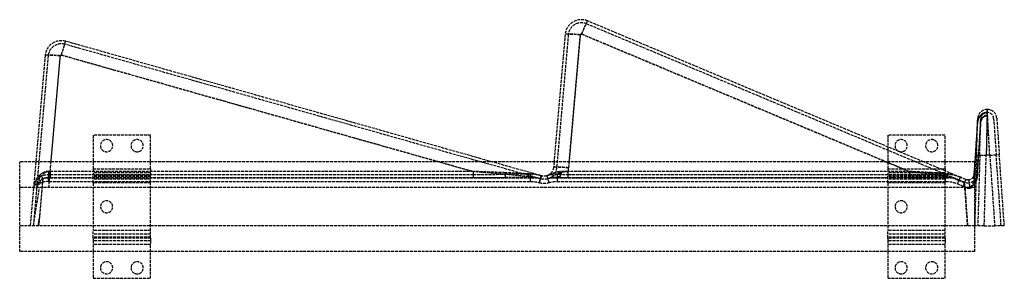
# Model space of a CAD drawing. Header units: millimetres. Extents: x -500 to 16, y -14 to 121.
import ezdxf

# ---------------------------------------------------------------- set-up
doc = ezdxf.new("R2010")
doc.units = ezdxf.units.MM
doc.header["$LTSCALE"] = 10
doc.linetypes.add('ALLCAD_Strich', pattern=[0.2, 0.15, -0.05])
doc.layers.add('BESCH_KONT_sich_schn_seit_2d', color=160, linetype='Continuous')

msp = doc.modelspace()

# ---------------------------------------------------------------- linework, layer by layer
at = {"layer": 'BESCH_KONT_sich_schn_seit_2d', "linetype": 'ALLCAD_Strich', "extrusion": (-1.09476e-47, 1, -2.22045e-16)}
for p, q in [((-8.15, 37.44), (-203.28, 119.33)), ((-26.72, 47), (-202.65, 120.84)), ((-214.4, 113.74), (-220.24, 47)), ((-212.78, 113.6), (-218.88, 43.92)), ((-212.53, 43.81), (-206.43, 113.49)), ((-212.26, 47), (-206.43, 113.6)), ((-205.74, 114.02), (-46.06, 47)), ((-205.74, 113.91), (-34.2, 41.91)), ((-227.48, 38.18), (-476.35, 108.61)), ((-252.68, 47), (-475.91, 110.18)), ((-486.69, 102.74), (-491.57, 47)), ((-485.07, 102.6), (-491.15, 33.06)), ((-484.02, 41.91), (-478.72, 102.49)), ((-483.59, 47), (-478.72, 102.6)), ((-478.09, 103.04), (-280.08, 47)), ((-478.09, 102.93), (-262.5, 41.91)), ((6.52, 72.73), (6.03, 50.5)), ((6.57, 74.5), (6.51, 73.36)), ((6.57, 72.87), (6.51, 71.81)), ((7.9, 50.5), (6.57, 74.5)), ((7.9, 50.5), (6.57, 72.87)), ((1.47, 68.23), (1.58, 69.85)), ((3.1, 68.12), (3.21, 69.74)), ((6.52, 71.22), (6.03, 50.5)), ((9.93, 69.74), (11.26, 50.74)), ((11.56, 69.85), (12.89, 50.85)), ((1.34, 66.34), (-0.01, 47)), ((1.03, 50.64), (1.47, 66.26)), ((2.96, 66.22), (1.14, 40.18)), ((2.66, 50.59), (3.1, 66.22)), ((-431.5, 61), (-461.5, 61)), ((-461.5, 61), (-461.5, 43.31)), ((-431.5, 43.31), (-431.5, 61)), ((-15.5, 61), (-45.5, 61)), ((-45.5, 61), (-45.5, 54.88)), ((-15.5, 47), (-15.5, 61)), ((-45.5, 54.88), (-45.5, 43.31)), ((0, 47), (-500, 47)), ((-500, 0), (-500, 47)), ((-491.57, 47), (-492.78, 33.2)), ((-484.02, 42.03), (-483.59, 47)), ((-280.08, 47), (-262.5, 42.03)), ((-227.04, 39.74), (-252.68, 47)), ((-220.24, 47), (-220.5, 44.06)), ((-212.53, 43.93), (-212.26, 47)), ((-46.06, 47), (-34.2, 42.03)), ((-7.51, 38.94), (-26.72, 47)), ((-15.5, 43.31), (-15.5, 47)), ((-0.01, 47), (-0.48, 40.29)), ((1.03, 50.64), (0, 13.5)), ((0, 0), (0, 47)), ((1.03, 50.64), (6.03, 50.5)), ((2.66, 50.59), (1.63, 13.5)), ((5, 13.5), (6.03, 50.5)), ((7.9, 50.5), (6.03, 50.5)), ((7.9, 50.5), (12.89, 50.85)), ((7.9, 50.5), (10.49, 13.5)), ((13.87, 13.5), (11.26, 50.74)), ((15.5, 13.5), (12.89, 50.85)), ((-484.02, 42.03), (-484.02, 40.4)), ((-262.5, 42.03), (-484.02, 42.03)), ((-262.5, 41.91), (-484.02, 41.91)), ((-461.5, 43.31), (-431.5, 43.31)), ((-461.5, 43.31), (-461.5, 41.34)), ((-461.5, 41.34), (-461.5, 39.92)), ((-431.5, 41.34), (-461.5, 41.34)), ((-431.5, 43.31), (-431.5, 41.34)), ((-431.5, 41.34), (-431.5, 39.92)), ((-262.5, 42.03), (-262.5, 40.4)), ((-212.84, 40.4), (-212.84, 42.03)), ((-34.2, 42.03), (-212.84, 42.03)), ((-34.2, 41.91), (-212.84, 41.91)), ((-45.5, 43.31), (-45.5, 41.34)), ((-45.5, 43.31), (-15.5, 43.31)), ((-15.5, 41.34), (-45.5, 41.34)), ((-45.5, 41.34), (-45.5, 39.92)), ((-34.2, 42.03), (-34.2, 40.4)), ((-15.5, 43.31), (-15.5, 41.34)), ((-15.5, 41.34), (-15.5, 39.92)), ((-487.92, 38.07), (-490.07, 13.5)), ((-488.1, 36.24), (-489.75, 17.35)), ((-228.58, 38.45), (-487.32, 38.45)), ((-484.77, 33.5), (-484.48, 36.78)), ((-484.48, 36.78), (-484.48, 40.4)), ((-232.48, 38.58), (-484.48, 38.58)), ((-484.48, 36.78), (-232.48, 36.78)), ((-484.02, 40.4), (-484.02, 38.81)), ((-484.02, 40.4), (-262.5, 40.4)), ((-484.02, 38.81), (-262.5, 38.81)), ((-461.5, 35.98), (-461.5, 39.92)), ((-431.5, 39.92), (-461.5, 39.92)), ((-431.5, 39.37), (-461.5, 39.37)), ((-431.5, 37.95), (-461.5, 37.95)), ((-431.5, 35.98), (-431.5, 39.92)), ((-262.5, 40.4), (-262.5, 38.81)), ((-232.48, 40.5), (-245.52, 40.5)), ((-232.48, 38.87), (-245.52, 38.87)), ((-232.48, 36.78), (-232.48, 40.5)), ((-228.13, 36.17), (-227.93, 36.12)), ((-227.29, 38.12), (-227.48, 38.18)), ((-226.84, 39.69), (-227.04, 39.74)), ((-11.5, 38.45), (-222.38, 38.45)), ((-217.84, 40.5), (-218.48, 40.5)), ((-218.48, 36.78), (-218.48, 40.5)), ((-217.84, 38.87), (-218.48, 38.87)), ((-15.25, 38.58), (-218.48, 38.58)), ((-218.48, 36.78), (-15.25, 36.78)), ((-212.84, 38.81), (-212.84, 40.4)), ((-212.84, 40.4), (-34.2, 40.4)), ((-212.84, 38.81), (-34.2, 38.81)), ((-15.5, 39.92), (-45.5, 39.92)), ((-45.5, 35.98), (-45.5, 39.92)), ((-15.5, 39.37), (-45.5, 39.37)), ((-15.5, 37.95), (-45.5, 37.95)), ((-34.2, 40.4), (-34.2, 38.81)), ((-15.25, 40.5), (-22.23, 40.5)), ((-15.25, 38.87), (-22.23, 38.87)), ((-15.5, 35.98), (-15.5, 39.92)), ((-15.25, 36.78), (-15.25, 40.5)), ((-11.5, 38.48), (-11.5, 38.45)), ((-5.32, 36.06), (-11.5, 38.45)), ((-5.27, 36.23), (-8.15, 37.44)), ((-4.64, 37.73), (-7.51, 38.94)), ((-5.32, 36.16), (-5.32, 36.06)), ((0, 33.5), (-500, 33.5)), ((-492.78, 33.2), (-494.5, 13.5)), ((-491.15, 33.06), (-492.86, 13.5)), ((-461.5, 35.98), (-461.5, 11.02)), ((-431.5, 35.98), (-461.5, 35.98)), ((-431.5, 11.02), (-431.5, 35.98)), ((-15.5, 35.98), (-45.5, 35.98)), ((-45.5, 35.98), (-45.5, 11.02)), ((-15.5, 11.02), (-15.5, 35.98)), ((-9.06, 35.53), (-6.18, 34.32)), ((-3.74, 13.5), (-5.32, 36.06)), ((-5.09, 33.03), (-5.15, 33.87)), ((-5.09, 33.03), (-3.73, 13.5)), ((-2.45, 33.03), (-5.09, 33.03)), ((-2.43, 33.74), (-2.45, 33.03)), ((-2.43, 33.86), (-2.44, 33.5)), ((-490.08, 13.5), (-489.75, 17.35)), ((0, 13.5), (-500, 13.5)), ((-461.5, 7.08), (-461.5, 11.02)), ((-431.5, 11.02), (-461.5, 11.02)), ((-431.5, 7.08), (-431.5, 11.02)), ((-45.5, 7.08), (-45.5, 11.02)), ((-15.5, 11.02), (-45.5, 11.02)), ((-15.5, 7.08), (-15.5, 11.02)), ((5, 13.5), (0, 13.5)), ((5, 13.5), (10.49, 13.5)), ((15.5, 13.5), (10.49, 13.5)), ((15.5, 13.51), (15.5, 13.51)), ((15.5, 13.51), (15.5, 13.51)), ((15.5, 13.51), (15.5, 13.51)), ((15.5, 13.51), (15.5, 13.51)), ((15.5, 13.5), (15.5, 13.51)), ((15.5, 13.5), (15.5, 13.51)), ((15.5, 13.51), (15.5, 13.51)), ((15.5, 13.51), (15.5, 13.51)), ((15.5, 13.51), (15.5, 13.51)), ((15.5, 13.51), (15.5, 13.51)), ((15.5, 13.51), (15.5, 13.51)), ((15.5, 13.51), (15.5, 13.51)), ((15.5, 13.51), (15.5, 13.51)), ((15.5, 13.5), (15.5, 13.5)), ((15.5, 13.5), (15.5, 13.5)), ((15.5, 13.5), (15.5, 13.5)), ((15.5, 13.5), (15.5, 13.5)), ((15.5, 13.5), (15.5, 13.5)), ((15.5, 13.5), (15.5, 13.5)), ((15.5, 13.5), (15.5, 13.5)), ((15.5, 13.5), (15.5, 13.5)), ((-431.5, 9.05), (-461.5, 9.05)), ((-431.5, 7.63), (-461.5, 7.63)), ((-461.5, 7.08), (-461.5, 5.66)), ((-431.5, 7.08), (-461.5, 7.08)), ((-461.5, 5.66), (-461.5, 3.69)), ((-431.5, 5.66), (-461.5, 5.66)), ((-431.5, 7.08), (-431.5, 5.66)), ((-431.5, 5.66), (-431.5, 3.69)), ((-15.5, 9.05), (-45.5, 9.05)), ((-15.5, 7.63), (-45.5, 7.63)), ((-15.5, 7.08), (-45.5, 7.08)), ((-45.5, 7.08), (-45.5, 5.66)), ((-15.5, 5.66), (-45.5, 5.66)), ((-45.5, 5.66), (-45.5, 3.69)), ((-15.5, 7.08), (-15.5, 5.66)), ((-15.5, 5.66), (-15.5, 3.69)), ((0, 0), (-500, 0)), ((-461.5, 3.69), (-461.5, 0)), ((-431.5, 3.69), (-461.5, 3.69)), ((-461.5, 0), (-461.5, -14)), ((-431.5, 0), (-431.5, 3.69)), ((-431.5, -14), (-431.5, 0)), ((-15.5, 3.69), (-45.5, 3.69)), ((-45.5, 3.69), (-45.5, 0)), ((-45.5, 0), (-45.5, -14)), ((-15.5, 0), (-15.5, 3.69)), ((-15.5, -14), (-15.5, 0)), ((-461.5, -14), (-431.5, -14)), ((-45.5, -14), (-15.5, -14))]:
    msp.add_line(p, q, dxfattribs=at)
at = {"layer": 'BESCH_KONT_sich_schn_seit_2d', "linetype": 'ALLCAD_Strich', "extrusion": (-2.22045e-16, -2.22045e-16, -1)}
for centre, radius in [((454.5, 55.5), 3.2), ((438.5, 55.5), 3.2), ((38.5, 55.5), 3.2), ((22.5, 55.5), 3.2), ((454.5, 23.5), 3.15), ((38.5, 23.5), 3.15), ((454.5, -8.5), 3.2), ((438.5, -8.5), 3.2), ((38.5, -8.5), 3.2), ((22.5, -8.5), 3.2)]:
    msp.add_circle(centre, radius, dxfattribs=at)
at = {"layer": 'BESCH_KONT_sich_schn_seit_2d', "linetype": 'ALLCAD_Strich'}
for centre, radius, start, end in [((-205.94, 113), 8.5, 67.2325, 175), ((-205.94, 113), 6.87, 67.2325, 175), ((-478.22, 102), 8.5, 74.1977, 175), ((-478.22, 102), 6.87, 74.1977, 175), ((6.57, 69.5), 5, 90, 176), ((6.57, 69.5), 3.37, 90, 176), ((6.57, 69.5), 5, 4, 90), ((6.57, 69.5), 3.37, 4, 90), ((-225.48, 45.06), 13, 346.509, 355), ((-225.48, 44.94), 13, 346.509, 355), ((-484.81, 32.5), 8, 125.53, 175), ((-484.81, 32.5), 6.37, 125.53, 175), ((-232.48, 20.5), 20, 74.1977, 90), ((-232.48, 20.5), 18.37, 78.5819, 90), ((-232.48, 20.5), 18.37, 77.7419, 78.5819), ((-232.48, 20.5), 18.37, 74.1977, 77.7419), ((-225.48, 44.78), 9, 254.1977, 286.2602), ((-218.48, 20.5), 20, 90, 106.2602), ((-218.48, 20.5), 18.37, 102.2581, 106.2602), ((-218.48, 20.5), 18.37, 101.4181, 102.2581), ((-218.48, 20.5), 18.37, 90, 101.4181), ((-15.25, 20.5), 20, 67.2325, 90), ((-15.25, 20.5), 18.37, 78.5819, 90), ((-15.25, 20.5), 18.37, 78.2207, 78.5819), ((-15.25, 20.5), 18.37, 77.7965, 78.2207), ((-15.25, 20.5), 18.37, 67.2325, 77.7965), ((-3.48, 40.78), 7, 247.2325, 278.6036), ((-3.48, 40.67), 7, 256.1355, 278.6036)]:
    msp.add_arc(centre, radius, start, end, dxfattribs=at)
at = {"layer": 'BESCH_KONT_sich_schn_seit_2d', "linetype": 'ALLCAD_Strich', "extrusion": (-2.22045e-16, -2.22045e-16, -1)}
for centre, radius, start, end in [((205.94, 113.56), 0.5, 5, 112.7675), ((205.94, 113.44), 0.5, 5, 112.7675), ((478.22, 102.56), 0.5, 5, 105.8023), ((478.22, 102.44), 0.5, 5, 105.8023), ((225.48, 44.5), 5, 185, 253.7398), ((225.48, 44.5), 6.63, 185, 253.7398), ((232.48, 20.78), 16, 90, 105.8023), ((225.48, 44.5), 6.63, 253.7398, 285.8023), ((225.48, 44.5), 5, 253.7398, 285.8023), ((218.48, 20.78), 16, 73.7398, 90), ((15.25, 20.78), 16, 90, 112.7675), ((3.48, 40.5), 4.63, 261.3964, 292.7675), ((3.48, 40.5), 3, 261.3964, 292.7675)]:
    msp.add_arc(centre, radius, start, end, dxfattribs=at)
for centre, major_axis, ratio, start_param, end_param in [((-205.74, 113.46), (3.1, 7.38), 0.027051, -1.506431, 0), ((-205.74, 113.46), (2.47, 5.87), 0.027051, -1.506431, 0), ((-478.09, 102.48), (2.18, 7.7), 0.019039, -1.503626, 0), ((-478.09, 102.48), (1.73, 6.13), 0.019039, -1.503626, 0), ((5.42, 67.39), (-3.99, 0.28), 0.707406, 0, 0.361845), ((-6.08, -97.13), (7.64, 166.54), 0.00003, -0.600698, -0.196127), ((-1.53, 66.35), (3, -0.08), 0.06973, 0, 0.197799), ((-6.08, -97.13), (9.27, 166.5), 0.000028, -0.60138, -0.196809), ((-1.53, 66.35), (4.63, -0.13), 0.06973, 0, 0.197799), ((-265.45, 42.3), (35.5, -1.73), 0.000217, 0.412038, 0.98308), ((-218.48, 42.3), (0, -1.8), 0.53872, -1.306052, 0), ((-36.19, 42.3), (24.63, -1.66), 0.000639, 0.59576, 0.984959), ((-484.81, 32.5), (7.97, -0.7), 0.534746, -3.141593, -1.658063), ((-484.81, 32.5), (6.35, -0.56), 0.653799, -3.141593, -2.17177), ((-484.46, 36.5), (8, -0.35), 0.03468, -1.656544, -1.575357), ((-265.45, 42.3), (35.05, -3.3), 0.000336, 0.411153, 0.982196), ((-222.96, 35.86), (-1.12, 3.84), 0.019576, 0, 1.50378), ((-36.19, 42.3), (24, -3.16), 0.001009, 0.593928, 0.983127), ((3.51, 40.01), (-3.99, 0.28), 0.008672, 0, 0.496435), ((-2.32, 37.94), (-3, 0.08), 0.06973, -2.457533, -2.40071), ((3.51, 40.01), (3.99, -0.28), 0.008672, -2.645158, -2.540869), ((-2.32, 37.94), (3, -0.08), 0.06973, 0, 0.68406), ((-492.75, -58.28), (10.03, 114.68), 0.069492, -0.900574, -0.649073), ((-0.61, 99.41), (-1.85, -66.37), 0.06973, -0.120383, -0.001942)]:
    msp.add_ellipse(centre, major_axis=major_axis, ratio=ratio, start_param=start_param, end_param=end_param, dxfattribs=at)
at = {"layer": 'BESCH_KONT_sich_schn_seit_2d', "linetype": 'ALLCAD_Strich'}
for centre, major_axis, ratio, start_param, end_param in [((-206.43, 113.04), (-7.97, 0.7), 0.069492, -1.564717, 0), ((-206.43, 113.04), (-6.35, 0.56), 0.069492, -1.564717, 0), ((-478.72, 102.04), (-7.97, 0.7), 0.069492, -1.564717, 0), ((-478.72, 102.04), (-6.35, 0.56), 0.069492, -1.564717, 0), ((6.48, 69.06), (-2.5, -3.12), 0.841586, -2.3819, -2.334041), ((5.33, 66.06), (-3.99, 0.28), 0.138664, 0, 0.199262), ((-484.91, 42.16), (0, -1.8), 0.090492, 0.223393, 1.493603), ((-484.48, 42.15), (-0.02, -1.8), 0.047437, 0.225637, 1.497512), ((-245.52, 42.3), (0, -1.8), 0.16066, -1.003834, 0), ((-212.53, 43.37), (-7.97, 0.7), 0.069492, -1.564717, 0), ((-212.53, 43.37), (-6.35, 0.56), 0.069492, -1.564717, 0), ((-217.84, 42.3), (0, -1.8), 0.479477, 0, 1.338896), ((-22.23, 42.3), (0, -1.8), 0.22497, -1.027318, 0), ((-484.81, 32.5), (0.84, 9.64), 0.826881, 0.707381, 1.570796), ((-484.81, 32.5), (0.83, 9.53), 0.666204, 0.707381, 1.570796), ((-490.5, 40.48), (1.05, -1.46), 0.518359, 0, 1.090045), ((-484.81, 36.5), (0, 4), 0.081028, 0.223207, 1.494161), ((-232.48, 42.3), (0, -1.8), 0.516555, -0.487738, 0), ((-228.13, 35.9), (1.09, 3.85), 0.019039, 0, 1.503626), ((-227.93, 35.84), (1.09, 3.85), 0.019039, 0, 1.503626), ((-15.25, 42.3), (0, -1.8), 0.47774, -0.694847, 0), ((-9.06, 35.25), (1.55, 3.69), 0.027051, 0, 1.506431), ((-9.06, 35.25), (0.92, 2.19), 0.027051, 0, 0.373155), ((-79.77, 64.93), (78.98, -30.58), 0.00182, 0.341068, 0.438226), ((-6.18, 34.05), (1.55, 3.69), 0.027051, 0, 1.506431), ((-6.18, 34.05), (0.92, 2.19), 0.027051, 0, 0.284626), ((-5.15, 33.61), (-0.19, 2.65), 0.004357, -0.286824, -0.278196), ((-2.43, 33.58), (-0.6, 3.95), 0.01046, -1.50177, 0), ((2.83, 37.47), (-3.61, 1.73), 0.357888, 0, 0.805325), ((-492.75, -58.28), (7.99, 91.32), 0.069492, 0.600974, 0.67244)]:
    msp.add_ellipse(centre, major_axis=major_axis, ratio=ratio, start_param=start_param, end_param=end_param, dxfattribs=at)
for points, knots in [([(6.48, 72.78), (6.43, 72.79), (6.36, 72.8), (6.15, 72.81), (5.99, 72.81), (5.6, 72.78), (5.35, 72.73), (4.86, 72.6), (4.61, 72.51), (4.14, 72.28), (3.92, 72.15), (3.48, 71.84), (3.28, 71.67), (2.87, 71.26), (2.67, 71.02), (2.28, 70.48), (2.12, 70.18), (1.81, 69.5), (1.69, 69.13), (1.51, 68.39), (1.46, 68.02), (1.43, 67.67)], [-0.2839045, -0.2839045, -0.2839045, -0.2839045, -0.2769575, -0.2769575, -0.2658423, -0.2658423, -0.2513925, -0.2513925, -0.234589, -0.234589, -0.2146236, -0.2146236, -0.190893, -0.190893, -0.1582136, -0.1582136, -0.1157303, -0.1157303, -0.0605021, -0.0605021, 0, 0, 0, 0]), ([(1.47, 66.26), (1.5, 67.26), (1.65, 68.21), (2.33, 70.16), (2.97, 71.11), (4.59, 72.38), (5.55, 72.73), (6.52, 72.73)], [-1.355472, -1.355472, -1.355472, -1.355472, -0.961509, -0.961509, -0.465557, -0.465557, 0, 0, 0, 0]), ([(1.76, 68.65), (1.84, 68.94), (1.94, 69.24), (2.18, 69.82), (2.32, 70.11), (2.64, 70.63), (2.8, 70.86), (3.15, 71.27), (3.32, 71.45), (3.68, 71.77), (3.84, 71.9), (4.2, 72.13), (4.38, 72.24), (4.76, 72.42), (4.96, 72.5), (5.36, 72.63), (5.56, 72.67), (5.89, 72.73), (6.02, 72.74), (6.2, 72.74), (6.26, 72.74), (6.3, 72.74)], [0, 0, 0, 0, 0.0605021, 0.0605021, 0.1157303, 0.1157303, 0.1582136, 0.1582136, 0.190893, 0.190893, 0.2146236, 0.2146236, 0.234589, 0.234589, 0.2513925, 0.2513925, 0.2658423, 0.2658423, 0.2769575, 0.2769575, 0.2839045, 0.2839045, 0.2839045, 0.2839045]), ([(6.3, 72.74), (6.34, 72.74), (6.37, 72.74), (6.45, 72.74), (6.49, 72.73), (6.52, 72.73)], [-0.01019037, -0.01019037, -0.01019037, -0.01019037, -0.00459813, -0.00459813, 0.00099412, 0.00099412, 0.00099412, 0.00099412]), ([(6.52, 72.73), (6.52, 72.74), (6.51, 72.75), (6.49, 72.76), (6.48, 72.77), (6.48, 72.78)], [-0.00099412, -0.00099412, -0.00099412, -0.00099412, 0.00459813, 0.00459813, 0.01019037, 0.01019037, 0.01019037, 0.01019037]), ([(1.43, 67.67), (1.42, 67.49), (1.41, 67.3), (1.38, 66.94), (1.37, 66.8), (1.36, 66.6), (1.35, 66.55), (1.35, 66.47), (1.35, 66.44), (1.34, 66.4), (1.34, 66.39), (1.34, 66.37), (1.34, 66.36), (1.34, 66.35), (1.34, 66.35), (1.34, 66.34)], [-0.1527183, -0.1527183, -0.1527183, -0.1527183, -0.0763591, -0.0763591, -0.0314996, -0.0314996, -0.0158427, -0.0158427, -0.0079589, -0.0079589, -0.0039795, -0.0039795, -0.0019897, -0.0019897, 0, 0, 0, 0]), ([(1.41, 66.22), (1.41, 66.23), (1.41, 66.24), (1.41, 66.27), (1.41, 66.28), (1.41, 66.31), (1.41, 66.33), (1.42, 66.39), (1.42, 66.44), (1.43, 66.57), (1.43, 66.65), (1.46, 66.99), (1.49, 67.25), (1.58, 67.91), (1.66, 68.29), (1.76, 68.65)], [0, 0, 0, 0, 0.0019897, 0.0019897, 0.0039795, 0.0039795, 0.0079589, 0.0079589, 0.0158427, 0.0158427, 0.0314996, 0.0314996, 0.0763591, 0.0763591, 0.1527183, 0.1527183, 0.1527183, 0.1527183]), ([(3.06, 67.56), (3.05, 67.38), (3.03, 67.18), (3.01, 66.83), (3, 66.69), (2.98, 66.49), (2.98, 66.43), (2.97, 66.36), (2.97, 66.33), (2.97, 66.29), (2.97, 66.28), (2.97, 66.26), (2.97, 66.25), (2.97, 66.24), (2.97, 66.23), (2.96, 66.22)], [-0.1527183, -0.1527183, -0.1527183, -0.1527183, -0.0763591, -0.0763591, -0.0314996, -0.0314996, -0.0158427, -0.0158427, -0.0079589, -0.0079589, -0.0039795, -0.0039795, -0.0019897, -0.0019897, 0, 0, 0, 0]), ([(3.01, 66.16), (3.01, 66.16), (3.01, 66.17), (3.01, 66.19), (3.01, 66.2), (3.01, 66.23), (3.01, 66.25), (3.01, 66.3), (3.02, 66.34), (3.03, 66.48), (3.03, 66.58), (3.06, 66.86), (3.07, 67.04), (3.09, 67.21), (3.12, 67.38), (3.14, 67.54), (3.19, 67.85), (3.22, 67.99), (3.25, 68.14)], [0, 0, 0, 0, 0.0019897, 0.0019897, 0.0039795, 0.0039795, 0.0079589, 0.0079589, 0.0158427, 0.0158427, 0.0381796, 0.0381796, 0.0763591, 0.0763591, 0.0763591, 0.1145387, 0.1145387, 0.1527183, 0.1527183, 0.1527183, 0.1527183]), ([(6.48, 71.26), (6.32, 71.31), (5.94, 71.3), (5.19, 71.11), (4.87, 70.93), (4.41, 70.59), (4.25, 70.43), (3.91, 70.05), (3.76, 69.83), (3.64, 69.61), (3.44, 69.26), (3.32, 68.91), (3.13, 68.23), (3.08, 67.89), (3.06, 67.56)], [-0.2839045, -0.2839045, -0.2839045, -0.2839045, -0.2524725, -0.2524725, -0.2146236, -0.2146236, -0.18446, -0.18446, -0.1419522, -0.1419522, -0.1419522, -0.0744362, -0.0744362, 0, 0, 0, 0]), ([(3.1, 66.22), (3.12, 67.13), (3.25, 67.96), (3.64, 69.08), (3.82, 69.44), (4.04, 69.76), (4.27, 70.11), (4.54, 70.4), (5.34, 71.01), (5.93, 71.22), (6.52, 71.22)], [-1.355472, -1.355472, -1.355472, -1.355472, -0.918965, -0.918965, -0.677736, -0.677736, -0.677736, -0.420648, -0.420648, 0, 0, 0, 0]), ([(3.25, 68.14), (3.31, 68.42), (3.4, 68.71), (3.62, 69.28), (3.76, 69.55), (3.94, 69.84), (4.06, 70.02), (4.2, 70.19), (4.49, 70.5), (4.63, 70.63), (5.02, 70.9), (5.28, 71.06), (5.9, 71.24), (6.24, 71.26), (6.37, 71.24)], [0, 0, 0, 0, 0.0744362, 0.0744362, 0.1419522, 0.1419522, 0.1419522, 0.18446, 0.18446, 0.2146236, 0.2146236, 0.2524725, 0.2524725, 0.2839045, 0.2839045, 0.2839045, 0.2839045]), ([(6.37, 71.24), (6.39, 71.24), (6.4, 71.24), (6.42, 71.24), (6.44, 71.24), (6.45, 71.23), (6.46, 71.23), (6.47, 71.23), (6.5, 71.23), (6.51, 71.22), (6.52, 71.22)], [-0.01019037, -0.01019037, -0.01019037, -0.01019037, -0.00739425, -0.00739425, -0.00459813, -0.00459813, -0.00459813, -0.00180201, -0.00180201, 0.00099412, 0.00099412, 0.00099412, 0.00099412]), ([(6.48, 71.26), (6.48, 71.32), (6.48, 71.37), (6.49, 71.56), (6.5, 71.69), (6.51, 71.81)], [-0.38114375, -0.38114375, -0.38114375, -0.38114375, -0.3626444, -0.3626444, -0.30968911, -0.30968911, -0.30968911, -0.30968911]), ([(6.52, 71.22), (6.52, 71.23), (6.52, 71.23), (6.51, 71.24), (6.5, 71.24), (6.5, 71.24), (6.5, 71.25), (6.49, 71.25), (6.48, 71.26), (6.48, 71.26), (6.48, 71.26)], [-0.00099412, -0.00099412, -0.00099412, -0.00099412, 0.00180201, 0.00180201, 0.00459813, 0.00459813, 0.00459813, 0.00739425, 0.00739425, 0.01019037, 0.01019037, 0.01019037, 0.01019037]), ([(-484.75, 42.02), (-485.64, 42), (-486.53, 41.83), (-488.08, 41.21), (-488.75, 40.79), (-489.35, 40.28)], [0, 0, 0, 0, 0.3298292, 0.3298292, 0.637089, 0.637089, 0.637089, 0.637089]), ([(-484.6, 41.89), (-484.95, 41.88), (-485.29, 41.83), (-485.96, 41.65), (-486.29, 41.53), (-486.6, 41.38), (-486.92, 41.23), (-487.22, 41.04), (-487.78, 40.61), (-488.05, 40.37), (-488.3, 40.1)], [0, 0, 0, 0, 0.1592723, 0.1592723, 0.3185445, 0.3185445, 0.3185445, 0.4778168, 0.4778168, 0.637089, 0.637089, 0.637089, 0.637089]), ([(-484.4, 42.02), (-484.46, 42.02), (-484.52, 42.02), (-484.63, 42.02), (-484.69, 42.02), (-484.75, 42.02)], [-0.04306434, -0.04306434, -0.04306434, -0.04306434, -0.02151285, -0.02151285, 0, 0, 0, 0]), ([(-484.32, 41.9), (-484.35, 41.9), (-484.37, 41.9), (-484.42, 41.9), (-484.44, 41.9), (-484.46, 41.9), (-484.49, 41.9), (-484.51, 41.89), (-484.56, 41.89), (-484.58, 41.89), (-484.6, 41.89)], [-0.04306434, -0.04306434, -0.04306434, -0.04306434, -0.03229826, -0.03229826, -0.02153217, -0.02153217, -0.02153217, -0.01076609, -0.01076609, 0, 0, 0, 0]), ([(-484.02, 42.03), (-484.09, 42.02), (-484.15, 42.02), (-484.27, 42.02), (-484.34, 42.02), (-484.4, 42.02)], [-0.04591662, -0.04591662, -0.04591662, -0.04591662, -0.02295831, -0.02295831, 0, 0, 0, 0]), ([(-484.02, 41.91), (-484.05, 41.91), (-484.07, 41.91), (-484.12, 41.91), (-484.15, 41.91), (-484.17, 41.91), (-484.2, 41.9), (-484.22, 41.9), (-484.27, 41.9), (-484.3, 41.9), (-484.32, 41.9)], [-0.04591662, -0.04591662, -0.04591662, -0.04591662, -0.03443746, -0.03443746, -0.02295831, -0.02295831, -0.02295831, -0.01147915, -0.01147915, 0, 0, 0, 0]), ([(-245.76, 41.33), (-248.93, 41.49), (-252.18, 41.59), (-257.77, 41.81), (-260.14, 41.91), (-262.5, 42.03)], [0, 0, 0, 0, 0.976239, 0.976239, 1.703665, 1.703665, 1.703665, 1.703665]), ([(-245.99, 40.46), (-247.35, 40.59), (-248.73, 40.71), (-251.5, 40.94), (-252.88, 41.06), (-254.26, 41.18), (-255.65, 41.29), (-257.02, 41.41), (-259.77, 41.66), (-261.14, 41.78), (-262.5, 41.91)], [0, 0, 0, 0, 0.425916, 0.425916, 0.851833, 0.851833, 0.851833, 1.277749, 1.277749, 1.703665, 1.703665, 1.703665, 1.703665]), ([(-217.55, 41.83), (-218.05, 41.77), (-218.54, 41.68), (-219.77, 41.37), (-220.48, 41.1), (-221.65, 40.62), (-222.11, 40.41), (-223.07, 40.03), (-223.57, 39.85), (-224.08, 39.7)], [0, 0, 0, 0, 0.2110524, 0.2110524, 0.5487362, 0.5487362, 0.7609276, 0.7609276, 0.9745351, 0.9745351, 0.9745351, 0.9745351]), ([(-216.7, 41.4), (-217.19, 41.28), (-217.68, 41.1), (-218.66, 40.63), (-219.16, 40.34), (-219.7, 40.02), (-220.24, 39.7), (-220.82, 39.34), (-222.13, 38.67), (-222.86, 38.36), (-223.62, 38.14)], [0, 0, 0, 0, 0.2436338, 0.2436338, 0.4872675, 0.4872675, 0.4872675, 0.7309013, 0.7309013, 0.9745351, 0.9745351, 0.9745351, 0.9745351]), ([(-212.84, 42.03), (-213.56, 41.99), (-214.28, 41.98), (-215.68, 41.96), (-216.35, 41.95), (-217, 41.89)], [0, 0, 0, 0, 0.2613155, 0.2613155, 0.522631, 0.522631, 0.522631, 0.522631]), ([(-216.24, 41.51), (-216.28, 41.5), (-216.32, 41.49), (-216.39, 41.48), (-216.43, 41.47), (-216.47, 41.46), (-216.51, 41.45), (-216.55, 41.44), (-216.62, 41.42), (-216.66, 41.41), (-216.7, 41.4)], [-0.07447153, -0.07447153, -0.07447153, -0.07447153, -0.05585365, -0.05585365, -0.03723577, -0.03723577, -0.03723577, -0.01861788, -0.01861788, 0, 0, 0, 0]), ([(-212.84, 41.91), (-213.13, 41.88), (-213.42, 41.85), (-214, 41.79), (-214.29, 41.77), (-214.58, 41.74), (-214.86, 41.71), (-215.14, 41.69), (-215.7, 41.62), (-215.97, 41.57), (-216.24, 41.51)], [0, 0, 0, 0, 0.1306578, 0.1306578, 0.2613155, 0.2613155, 0.2613155, 0.3919733, 0.3919733, 0.522631, 0.522631, 0.522631, 0.522631]), ([(-22.57, 41.37), (-25.71, 41.58), (-28.92, 41.7), (-32.82, 41.93), (-33.51, 41.98), (-34.2, 42.03)], [0, 0, 0, 0, 0.993364, 0.993364, 1.207893, 1.207893, 1.207893, 1.207893]), ([(-22.89, 40.53), (-23.81, 40.65), (-24.75, 40.76), (-26.63, 40.98), (-27.57, 41.09), (-28.52, 41.21), (-29.46, 41.32), (-30.41, 41.43), (-32.3, 41.67), (-33.25, 41.79), (-34.2, 41.91)], [0, 0, 0, 0, 0.301973, 0.301973, 0.603946, 0.603946, 0.603946, 0.90592, 0.90592, 1.207893, 1.207893, 1.207893, 1.207893]), ([(-489.46, 39.01), (-488.86, 39.44), (-488.17, 39.78), (-486.63, 40.27), (-485.76, 40.4), (-484.88, 40.4)], [-0.637089, -0.637089, -0.637089, -0.637089, -0.3298292, -0.3298292, 0, 0, 0, 0]), ([(-487.93, 38.05), (-487.93, 38.04), (-487.93, 38), (-487.95, 37.87), (-487.96, 37.75), (-487.99, 37.43), (-488.01, 37.24), (-488.05, 36.77), (-488.07, 36.51), (-488.1, 36.24)], [-0.2830314, -0.2830314, -0.2830314, -0.2830314, -0.2283683, -0.2283683, -0.1565074, -0.1565074, -0.0823234, -0.0823234, 0, 0, 0, 0]), ([(-486.85, 38.51), (-486.83, 38.51), (-486.81, 38.52), (-486.79, 38.53), (-486.48, 38.62), (-486.16, 38.69), (-485.51, 38.79), (-485.18, 38.81), (-484.85, 38.81)], [-0.3290201, -0.3290201, -0.3290201, -0.3290201, -0.3185445, -0.3185445, -0.3185445, -0.1592723, -0.1592723, 0, 0, 0, 0]), ([(-484.9, 38.58), (-485.03, 38.58), (-485.15, 38.58), (-485.42, 38.58), (-485.56, 38.57), (-485.92, 38.56), (-486.15, 38.56), (-486.55, 38.54), (-486.72, 38.52), (-486.84, 38.51), (-486.85, 38.51), (-486.85, 38.51)], [-0.2127567, -0.2127567, -0.2127567, -0.2127567, -0.1848218, -0.1848218, -0.1537942, -0.1537942, -0.0994921, -0.0994921, -0.0419932, -0.0419932, -0.0386489, -0.0386489, -0.0386489, -0.0386489]), ([(-484.85, 38.81), (-484.86, 38.78), (-484.88, 38.72), (-484.89, 38.63), (-484.9, 38.58)], [0.1493865, 0.1493865, 0.1493865, 0.1493865, 0.25, 0.3329182, 0.3329182, 0.3329182, 0.3329182]), ([(-484.48, 38.58), (-484.55, 38.58), (-484.62, 38.58), (-484.76, 38.58), (-484.83, 38.58), (-484.9, 38.58)], [-0.04175473, -0.04175473, -0.04175473, -0.04175473, -0.02087853, -0.02087853, 0, 0, 0, 0]), ([(-484.88, 40.4), (-484.81, 40.4), (-484.75, 40.4), (-484.61, 40.4), (-484.55, 40.4), (-484.48, 40.4)], [0, 0, 0, 0, 0.02151285, 0.02151285, 0.04306434, 0.04306434, 0.04306434, 0.04306434]), ([(-484.85, 38.81), (-484.82, 38.81), (-484.79, 38.81), (-484.73, 38.81), (-484.7, 38.81), (-484.67, 38.81), (-484.64, 38.81), (-484.6, 38.81), (-484.54, 38.81), (-484.51, 38.81), (-484.48, 38.81)], [0, 0, 0, 0, 0.01076609, 0.01076609, 0.02153217, 0.02153217, 0.02153217, 0.03229826, 0.03229826, 0.04306434, 0.04306434, 0.04306434, 0.04306434]), ([(-484.48, 40.4), (-484.41, 40.4), (-484.33, 40.4), (-484.18, 40.4), (-484.1, 40.4), (-484.02, 40.4)], [0, 0, 0, 0, 0.02295831, 0.02295831, 0.04591662, 0.04591662, 0.04591662, 0.04591662]), ([(-484.48, 38.81), (-484.44, 38.81), (-484.41, 38.81), (-484.33, 38.81), (-484.29, 38.81), (-484.25, 38.81), (-484.21, 38.81), (-484.18, 38.81), (-484.1, 38.81), (-484.06, 38.81), (-484.02, 38.81)], [0, 0, 0, 0, 0.01147915, 0.01147915, 0.02295831, 0.02295831, 0.02295831, 0.03443746, 0.03443746, 0.04591662, 0.04591662, 0.04591662, 0.04591662]), ([(-262.5, 40.4), (-260.11, 40.4), (-257.7, 40.41), (-252.03, 40.46), (-248.73, 40.5), (-245.52, 40.5)], [-1.703665, -1.703665, -1.703665, -1.703665, -0.976239, -0.976239, 0, 0, 0, 0]), ([(-262.5, 38.81), (-261.1, 38.81), (-259.69, 38.81), (-256.87, 38.82), (-255.46, 38.83), (-254.04, 38.83), (-252.62, 38.84), (-251.19, 38.85), (-248.34, 38.86), (-246.92, 38.87), (-245.52, 38.87)], [-1.703665, -1.703665, -1.703665, -1.703665, -1.277749, -1.277749, -0.851833, -0.851833, -0.851833, -0.425916, -0.425916, 0, 0, 0, 0]), ([(-227.48, 38.18), (-227.96, 38.31), (-228.44, 38.43), (-229.4, 38.66), (-229.89, 38.76), (-230.37, 38.86), (-230.86, 38.95), (-231.35, 39.03), (-232.33, 39.17), (-232.82, 39.22), (-233.31, 39.27)], [-0.0023584, -0.0023584, -0.0023584, -0.0023584, 0.1753388, 0.1753388, 0.3530359, 0.3530359, 0.3530359, 0.5307331, 0.5307331, 0.7084302, 0.7084302, 0.7084302, 0.7084302]), ([(-227.04, 39.74), (-227.99, 40.01), (-228.96, 40.23), (-230.93, 40.56), (-231.92, 40.66), (-232.92, 40.71)], [-0.0023584, -0.0023584, -0.0023584, -0.0023584, 0.3530359, 0.3530359, 0.7084302, 0.7084302, 0.7084302, 0.7084302]), ([(-228.85, 38.51), (-228.88, 38.51), (-228.92, 38.52), (-229.06, 38.53), (-229.16, 38.53), (-229.5, 38.55), (-229.84, 38.56), (-230.92, 38.58), (-231.71, 38.58), (-232.48, 38.58)], [-0.4920565, -0.4920565, -0.4920565, -0.4920565, -0.4475858, -0.4475858, -0.3834665, -0.3834665, -0.2332615, -0.2332615, 0, 0, 0, 0]), ([(-218.48, 38.58), (-218.9, 38.58), (-219.33, 38.58), (-220.09, 38.58), (-220.46, 38.57), (-221.21, 38.56), (-221.53, 38.55), (-221.85, 38.53), (-221.94, 38.53), (-222.06, 38.52), (-222.09, 38.51), (-222.12, 38.51)], [-0.2898042, -0.2898042, -0.2898042, -0.2898042, -0.2085017, -0.2085017, -0.1387261, -0.1387261, -0.0566435, -0.0566435, -0.022162, -0.022162, 0, 0, 0, 0]), ([(-217.84, 40.5), (-217.08, 40.5), (-216.26, 40.47), (-214.58, 40.42), (-213.71, 40.4), (-212.84, 40.4)], [-0.522631, -0.522631, -0.522631, -0.522631, -0.2613155, -0.2613155, 0, 0, 0, 0]), ([(-217.84, 38.87), (-217.46, 38.87), (-217.06, 38.87), (-216.26, 38.85), (-215.84, 38.84), (-215.42, 38.84), (-215, 38.83), (-214.57, 38.82), (-213.71, 38.81), (-213.28, 38.81), (-212.84, 38.81)], [-0.522631, -0.522631, -0.522631, -0.522631, -0.3919733, -0.3919733, -0.2613155, -0.2613155, -0.2613155, -0.1306578, -0.1306578, 0, 0, 0, 0]), ([(-34.2, 40.4), (-33.49, 40.4), (-32.78, 40.4), (-28.77, 40.42), (-25.45, 40.5), (-22.23, 40.5)], [-1.207893, -1.207893, -1.207893, -1.207893, -0.993364, -0.993364, 0, 0, 0, 0]), ([(-34.2, 38.81), (-33.2, 38.81), (-32.2, 38.81), (-30.19, 38.82), (-29.19, 38.83), (-28.19, 38.83), (-27.19, 38.84), (-26.19, 38.85), (-24.2, 38.86), (-23.21, 38.87), (-22.23, 38.87)], [-1.207893, -1.207893, -1.207893, -1.207893, -0.90592, -0.90592, -0.603946, -0.603946, -0.603946, -0.301973, -0.301973, 0, 0, 0, 0]), ([(-8.15, 37.44), (-8.79, 37.71), (-9.45, 37.96), (-10.79, 38.43), (-11.47, 38.64), (-12.15, 38.82), (-12.84, 39.01), (-13.52, 39.18), (-14.91, 39.46), (-15.61, 39.57), (-16.3, 39.67)], [-0.002297, -0.002297, -0.002297, -0.002297, 0.250226, 0.250226, 0.502749, 0.502749, 0.502749, 0.755272, 0.755272, 1.007795, 1.007795, 1.007795, 1.007795]), ([(-7.51, 38.94), (-8.82, 39.49), (-10.17, 39.93), (-12.95, 40.6), (-14.37, 40.82), (-15.8, 40.92)], [-0.002297, -0.002297, -0.002297, -0.002297, 0.502749, 0.502749, 1.007795, 1.007795, 1.007795, 1.007795]), ([(-11.62, 38.51), (-11.64, 38.51), (-11.67, 38.51), (-11.74, 38.52), (-11.78, 38.52), (-11.98, 38.54), (-12.17, 38.54), (-12.63, 38.56), (-13.02, 38.57), (-14.05, 38.58), (-14.67, 38.58), (-15.25, 38.58)], [-0.4249274, -0.4249274, -0.4249274, -0.4249274, -0.4048093, -0.4048093, -0.3826229, -0.3826229, -0.3145175, -0.3145175, -0.1759728, -0.1759728, 0, 0, 0, 0]), ([(-8.23, 37.3), (-8.58, 37.43), (-8.93, 37.57), (-9.61, 37.83), (-9.96, 37.96), (-10.58, 38.19), (-10.83, 38.28), (-11.11, 38.38), (-11.2, 38.41), (-11.31, 38.44), (-11.35, 38.45), (-11.37, 38.45)], [-0.2745295, -0.2745295, -0.2745295, -0.2745295, -0.1971963, -0.1971963, -0.1227082, -0.1227082, -0.0528112, -0.0528112, -0.0194859, -0.0194859, 0, 0, 0, 0]), ([(-5.15, 33.87), (-5.17, 34.07), (-5.18, 34.26), (-5.21, 34.64), (-5.22, 34.82), (-5.25, 35.27), (-5.27, 35.53), (-5.3, 35.92), (-5.31, 36.06), (-5.32, 36.15)], [-0.3031978, -0.3031978, -0.3031978, -0.3031978, -0.2440485, -0.2440485, -0.1854281, -0.1854281, -0.0869654, -0.0869654, 0, 0, 0, 0]), ([(-0.77, 39.2), (-0.85, 39.03), (-0.95, 38.87), (-1.24, 38.47), (-1.46, 38.26), (-2.01, 37.86), (-2.36, 37.69), (-2.83, 37.57), (-2.93, 37.55), (-3.03, 37.53)], [0, 0, 0, 0, 0.1431822, 0.1431822, 0.3722738, 0.3722738, 0.6449178, 0.6449178, 0.7150111, 0.7150111, 0.7150111, 0.7150111]), ([(0.7, 38.49), (0.54, 38.16), (0.34, 37.86), (-0.12, 37.29), (-0.38, 37.04), (-0.68, 36.81), (-0.94, 36.61), (-1.24, 36.43), (-1.94, 36.11), (-2.35, 35.99), (-2.78, 35.92)], [0, 0, 0, 0, 0.1787528, 0.1787528, 0.3575056, 0.3575056, 0.3575056, 0.5184306, 0.5184306, 0.7150111, 0.7150111, 0.7150111, 0.7150111]), ([(-2.43, 33.86), (-2.33, 33.9), (-2.23, 33.95), (-1.75, 34.24), (-1.4, 34.64), (-0.83, 35.57), (-0.61, 36.06), (-0.3, 36.97), (-0.2, 37.34), (-0.11, 37.74)], [-0.7150111, -0.7150111, -0.7150111, -0.7150111, -0.6449178, -0.6449178, -0.3722738, -0.3722738, -0.1431822, -0.1431822, 0, 0, 0, 0]), ([(-2.43, 33.74), (-2, 33.85), (-1.58, 34.04), (-0.87, 34.53), (-0.58, 34.8), (-0.31, 35.1), (-0.01, 35.44), (0.26, 35.83), (0.72, 36.67), (0.92, 37.13), (1.09, 37.63)], [-0.7150111, -0.7150111, -0.7150111, -0.7150111, -0.5184306, -0.5184306, -0.3575056, -0.3575056, -0.3575056, -0.1787528, -0.1787528, 0, 0, 0, 0]), ([(-0.48, 40.29), (-0.49, 40.21), (-0.5, 40.12), (-0.53, 39.9), (-0.56, 39.77), (-0.65, 39.49), (-0.7, 39.34), (-0.77, 39.2)], [-0.2727351, -0.2727351, -0.2727351, -0.2727351, -0.2131778, -0.2131778, -0.1178861, -0.1178861, 0, 0, 0, 0]), ([(0, 38.29), (0.03, 38.45), (0.05, 38.61), (0.12, 39.06), (0.15, 39.36), (0.2, 39.87), (0.21, 40.06), (0.22, 40.26)], [0.0648331, 0.0648331, 0.0648331, 0.0648331, 0.1178861, 0.1178861, 0.2131778, 0.2131778, 0.2727351, 0.2727351, 0.2727351, 0.2727351]), ([(1.14, 40.18), (1.13, 40.03), (1.11, 39.88), (1.07, 39.58), (1.03, 39.44), (1, 39.3), (0.96, 39.16), (0.91, 39.02), (0.81, 38.75), (0.76, 38.62), (0.7, 38.49)], [-0.2727351, -0.2727351, -0.2727351, -0.2727351, -0.2045513, -0.2045513, -0.1363675, -0.1363675, -0.1363675, -0.0681838, -0.0681838, 0, 0, 0, 0]), ([(1.09, 37.63), (1.15, 37.82), (1.21, 38.01), (1.31, 38.42), (1.36, 38.62), (1.4, 38.83), (1.44, 39.05), (1.47, 39.26), (1.53, 39.71), (1.55, 39.93), (1.56, 40.16)], [0, 0, 0, 0, 0.0681838, 0.0681838, 0.1363675, 0.1363675, 0.1363675, 0.2045513, 0.2045513, 0.2727351, 0.2727351, 0.2727351, 0.2727351])]:
    msp.add_open_spline(points, degree=3, knots=knots, dxfattribs=at)
for points in [[(6.48, 72.78), (6.49, 72.99), (6.5, 73.18), (6.51, 73.36)], [(1.47, 68.23), (1.46, 68.06), (1.45, 67.87), (1.43, 67.67)], [(3.06, 67.56), (3.06, 67.61), (3.07, 67.71), (3.11, 67.86), (3.17, 68), (3.22, 68.09), (3.25, 68.14)], [(3.1, 68.12), (3.08, 67.94), (3.07, 67.76), (3.06, 67.56)], [(6.48, 71.26), (6.47, 71.26), (6.45, 71.26), (6.43, 71.26), (6.4, 71.25), (6.38, 71.25), (6.37, 71.24)], [(2.96, 66.22), (2.96, 66.22), (2.97, 66.21), (2.97, 66.19), (2.99, 66.17), (3, 66.16), (3.01, 66.16)], [(-484.85, 38.81), (-484.82, 38.89), (-484.76, 39.17), (-484.68, 39.88), (-484.62, 40.81), (-484.61, 41.53), (-484.6, 41.89)], [(-484.48, 38.81), (-484.46, 38.89), (-484.43, 39.17), (-484.38, 39.88), (-484.34, 40.82), (-484.33, 41.54), (-484.32, 41.9)], [(-216.7, 41.4), (-216.75, 41.04), (-216.92, 40.35), (-217.34, 39.53), (-217.88, 38.99), (-218.28, 38.87), (-218.48, 38.87)], [(-217.84, 38.87), (-217.66, 38.87), (-217.29, 39), (-216.8, 39.56), (-216.43, 40.42), (-216.28, 41.14), (-216.24, 41.51)], [(-217, 41.89), (-217.18, 41.87), (-217.37, 41.85), (-217.55, 41.83)], [(-488.51, 37.68), (-488.38, 37.78), (-488.16, 38.04), (-488.02, 38.6), (-488.05, 39.31), (-488.2, 39.83), (-488.3, 40.1)], [(-488.51, 37.68), (-488.32, 37.82), (-488.13, 37.94), (-487.93, 38.05)], [(-487.92, 38.07), (-487.92, 38.06), (-487.93, 38.05), (-487.93, 38.05)], [(-487.32, 38.45), (-487.52, 38.33), (-487.72, 38.2), (-487.92, 38.07)], [(-486.85, 38.51), (-486.98, 38.49), (-487.13, 38.47), (-487.32, 38.45)], [(-245.99, 40.46), (-245.96, 40.22), (-245.9, 39.77), (-245.79, 39.26), (-245.66, 38.94), (-245.57, 38.87), (-245.52, 38.87)], [(-233.31, 39.27), (-233.25, 39.2), (-233.12, 39.09), (-232.91, 38.96), (-232.7, 38.89), (-232.56, 38.87), (-232.48, 38.87)], [(-22.89, 40.53), (-22.85, 40.27), (-22.77, 39.81), (-22.61, 39.28), (-22.42, 38.95), (-22.29, 38.87), (-22.23, 38.87)], [(-16.3, 39.67), (-16.23, 39.54), (-16.07, 39.31), (-15.82, 39.06), (-15.54, 38.9), (-15.35, 38.87), (-15.25, 38.87)], [(-0.11, 37.74), (-0.07, 37.92), (-0.03, 38.1), (0, 38.29)], [(0.7, 38.49), (0.67, 38.44), (0.65, 38.33), (0.71, 38.12), (0.85, 37.88), (1, 37.71), (1.09, 37.63)], [(1.14, 40.18), (1.14, 40.18), (1.16, 40.18), (1.24, 40.18), (1.37, 40.17), (1.49, 40.16), (1.56, 40.16)], [(-2.43, 33.74), (-2.47, 34.04), (-2.56, 34.61), (-2.68, 35.34), (-2.76, 35.81), (-2.78, 35.92), (-2.78, 35.92)]]:
    msp.add_open_spline(points, degree=3, dxfattribs=at)

doc.saveas('drawing.dxf')
